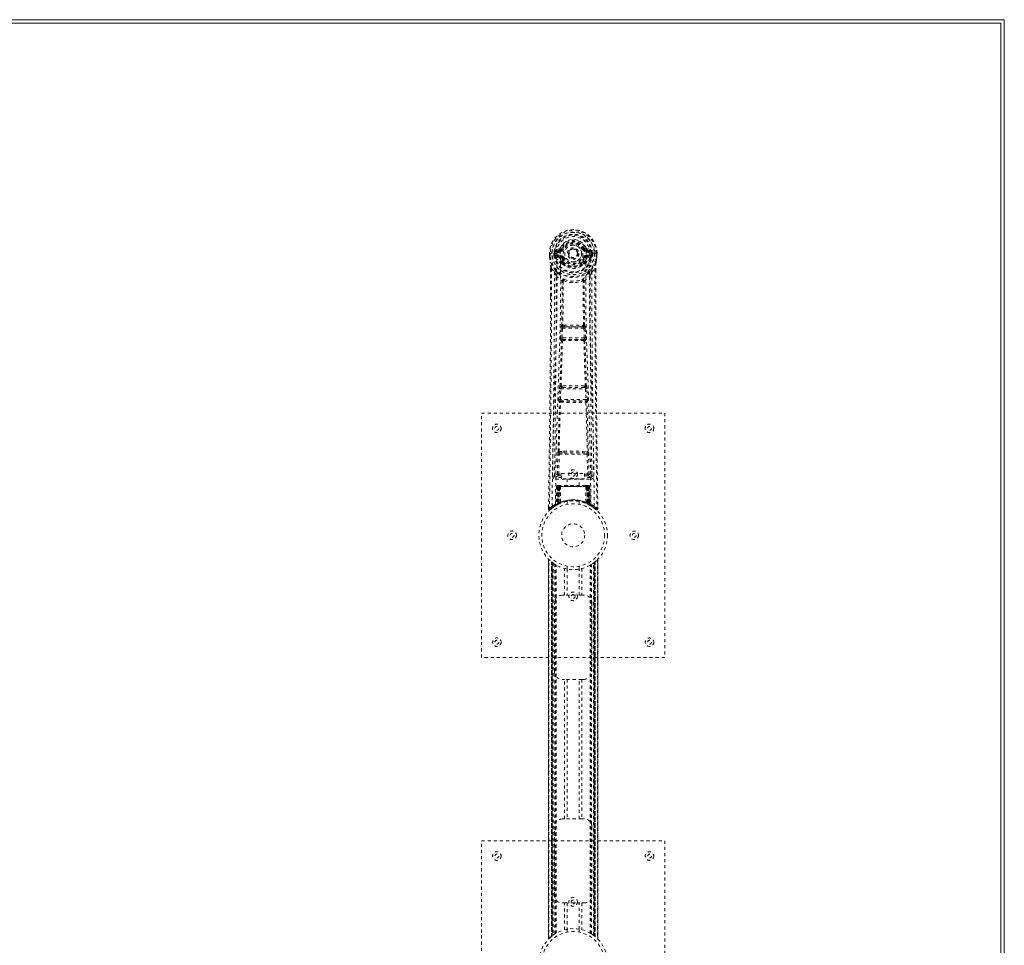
# Model space of a CAD drawing. Header units: inches. Extents: x 5 to 125, y 36 to 84.
# Tile 6 of 6: x 92 to 125, y 53 to 84. Entities that reach past the tile are written whole.
import ezdxf

# ---------------------------------------------------------------- set-up
doc = ezdxf.new("R2010")
doc.units = ezdxf.units.IN
doc.header["$MEASUREMENT"] = 0
doc.linetypes.add('SLD-Dashed', pattern=[0.075, 0.05, -0.025])
doc.linetypes.add('SLD-Solid', pattern=[0])

msp = doc.modelspace()

# ---------------------------------------------------------------- linework, layer by layer
at = {"color": 7, "linetype": 'SLD-Solid', "lineweight": 15}
for p, q in [((124.664, 83.695), (5.164, 83.695)), ((124.546, 83.577), (5.282, 83.577)), ((124.546, 83.577), (5.282, 83.577)), ((124.546, 36.063), (124.546, 83.577)), ((124.546, 36.063), (124.546, 83.577)), ((124.664, 35.945), (124.664, 83.695))]:
    msp.add_line(p, q, dxfattribs=at)
at = {"color": 7, "linetype": 'SLD-Dashed', "lineweight": 0}
for p, q in [((110.089, 76.195), (109.97, 76.171)), ((110, 76.135), (110.117, 76.155)), ((110, 76.135), (110, 76.105)), ((110.117, 76.135), (110, 76.135)), ((110.117, 76.105), (110, 76.105)), ((110.117, 76.155), (110.117, 76.135)), ((110.117, 76.105), (110.117, 76.135)), ((110.177, 76.199), (110.122, 76.222)), ((110.177, 76.199), (110.199, 76.19)), ((110.892, 76.19), (110.914, 76.199)), ((110.914, 76.199), (110.918, 76.191)), ((110.974, 76.155), (111.091, 76.135)), ((110.974, 76.155), (110.974, 76.135)), ((111.091, 76.135), (110.974, 76.135)), ((110.974, 76.105), (110.974, 76.135)), ((111.091, 76.105), (110.974, 76.105)), ((111.121, 76.171), (111.002, 76.195)), ((111.091, 76.105), (111.091, 76.135)), ((109.766, 76.054), (109.766, 75.937)), ((109.77, 76.054), (109.766, 76.054)), ((109.766, 75.937), (109.766, 75.933)), ((109.767, 76.054), (109.767, 75.937)), ((109.823, 76.053), (109.77, 76.054)), ((109.796, 76.051), (109.796, 75.937)), ((109.846, 76.053), (109.823, 76.053)), ((110.004, 76.053), (109.846, 76.053)), ((109.917, 75.98), (109.917, 76.051)), ((109.917, 75.98), (109.947, 75.981)), ((109.917, 75.98), (109.917, 75.98)), ((109.952, 76.051), (109.947, 76.051)), ((109.947, 76.051), (109.947, 75.981)), ((109.947, 75.981), (109.952, 75.962)), ((109.952, 75.972), (109.952, 76.051)), ((109.952, 75.962), (109.952, 75.972)), ((109.959, 75.936), (109.962, 75.931)), ((109.962, 75.931), (109.963, 75.93)), ((109.962, 75.931), (109.963, 75.931)), ((109.973, 75.92), (109.963, 75.931)), ((109.973, 75.92), (110.087, 75.899)), ((109.987, 75.983), (109.987, 75.953)), ((109.987, 75.983), (110.117, 75.983)), ((110.117, 75.928), (109.987, 75.953)), ((109.987, 75.953), (110.117, 75.953)), ((110.117, 75.983), (110.117, 75.953)), ((110.117, 75.928), (110.117, 75.953)), ((110.122, 76.088), (110.122, 76.091)), ((110.199, 75.898), (110.172, 75.887)), ((110.702, 76.044), (110.701, 76.028)), ((110.702, 76.052), (110.702, 76.044)), ((110.919, 75.887), (110.892, 75.898)), ((110.969, 76.091), (110.969, 76.088)), ((110.974, 75.983), (110.974, 75.953)), ((110.974, 75.983), (111.104, 75.983)), ((111.104, 75.953), (110.974, 75.928)), ((110.974, 75.928), (110.974, 75.953)), ((110.974, 75.953), (111.104, 75.953)), ((111.004, 75.899), (111.118, 75.92)), ((111.245, 76.053), (111.087, 76.053)), ((111.104, 75.953), (111.104, 75.983)), ((111.129, 75.931), (111.118, 75.92)), ((111.118, 75.92), (111.118, 75.92)), ((111.118, 75.92), (111.118, 75.92)), ((111.129, 75.931), (111.132, 75.936)), ((111.139, 76.051), (111.144, 76.051)), ((111.139, 75.972), (111.139, 76.051)), ((111.144, 75.981), (111.139, 75.962)), ((111.139, 75.962), (111.139, 75.972)), ((111.144, 75.981), (111.144, 76.051)), ((111.174, 76.051), (111.174, 75.98)), ((111.174, 76.051), (111.174, 76.051)), ((111.174, 75.98), (111.174, 75.98)), ((111.268, 76.053), (111.245, 76.053)), ((111.321, 76.054), (111.268, 76.053)), ((111.295, 75.937), (111.295, 76.051)), ((111.325, 76.054), (111.321, 76.054)), ((111.324, 75.937), (111.324, 76.054)), ((111.325, 76.054), (111.325, 75.937)), ((111.325, 75.933), (111.325, 75.937)), ((109.808, 75.553), (109.805, 74.628)), ((109.809, 74.628), (109.809, 75.552)), ((109.838, 75.551), (109.934, 75.436)), ((110.177, 75.738), (110.177, 75.756)), ((110.196, 75.692), (110.185, 75.709)), ((110.201, 75.762), (110.201, 75.743)), ((110.89, 75.743), (110.89, 75.762)), ((110.906, 75.709), (110.895, 75.692)), ((110.914, 75.738), (110.914, 75.756)), ((111.157, 75.436), (111.253, 75.551)), ((111.282, 75.499), (111.282, 75.552)), ((111.283, 75.553), (111.283, 75.499)), ((110.218, 75.133), (110.218, 75.133)), ((110.873, 75.133), (110.873, 75.133)), ((110.135, 73.28), (110.152, 73.597)), ((110.18, 73.278), (110.196, 73.595)), ((110.196, 73.595), (110.895, 73.595)), ((110.246, 73.694), (110.206, 73.693)), ((110.215, 73.64), (110.254, 73.64)), ((110.837, 73.64), (110.254, 73.64)), ((110.837, 73.64), (110.876, 73.64)), ((110.885, 73.693), (110.845, 73.694)), ((110.895, 73.595), (110.911, 73.278)), ((110.956, 73.28), (110.939, 73.597)), ((110.911, 73.278), (110.18, 73.278)), ((110.203, 73.228), (110.189, 73.233)), ((110.189, 73.233), (110.902, 73.233)), ((110.902, 73.233), (110.888, 73.228)), ((110.159, 73.186), (110.144, 73.19)), ((110.932, 73.186), (110.947, 73.19)), ((110.08, 71.262), (110.097, 71.615)), ((110.125, 71.26), (110.142, 71.613)), ((110.142, 71.613), (110.949, 71.613)), ((110.18, 71.709), (110.147, 71.709)), ((110.189, 71.658), (110.157, 71.657)), ((110.902, 71.658), (110.189, 71.658)), ((110.902, 71.658), (110.934, 71.657)), ((110.944, 71.709), (110.911, 71.709)), ((110.949, 71.613), (110.966, 71.26)), ((111.011, 71.262), (110.994, 71.615)), ((110.966, 71.26), (110.125, 71.26)), ((110.087, 71.172), (110.095, 71.169)), ((110.139, 71.212), (110.131, 71.215)), ((110.131, 71.215), (110.96, 71.215)), ((110.96, 71.215), (110.952, 71.212)), ((110.996, 71.169), (111.004, 71.172)), ((107.546, 70.82), (113.546, 70.82)), ((107.546, 62.82), (107.546, 70.82)), ((113.546, 70.82), (113.546, 62.82)), ((110.027, 68.817), (110.042, 69.479)), ((110.072, 68.816), (110.087, 69.477)), ((110.084, 69.563), (110.241, 69.569)), ((110.087, 69.477), (111.004, 69.477)), ((110.095, 69.518), (110.248, 69.521)), ((110.248, 69.521), (110.843, 69.521)), ((110.843, 69.521), (110.996, 69.518)), ((110.85, 69.569), (111.007, 69.563)), ((111.004, 69.477), (111.02, 68.816)), ((111.064, 68.817), (111.049, 69.479)), ((109.937, 69.05), (109.933, 68.763)), ((111.158, 68.763), (111.154, 69.05)), ((109.933, 68.76), (109.934, 68.752)), ((109.978, 68.714), (109.978, 68.654)), ((110.166, 68.714), (109.978, 68.714)), ((110.072, 68.771), (110.072, 68.816)), ((110.072, 68.816), (110.166, 68.816)), ((110.072, 68.771), (110.166, 68.771)), ((110.166, 68.847), (110.916, 68.847)), ((110.166, 68.667), (110.166, 68.847)), ((110.916, 68.847), (110.916, 68.667)), ((110.916, 68.816), (111.02, 68.816)), ((110.916, 68.771), (111.02, 68.771)), ((111.113, 68.714), (110.916, 68.714)), ((111.02, 68.771), (111.02, 68.816)), ((111.113, 68.654), (111.113, 68.714)), ((111.157, 68.752), (111.158, 68.76)), ((109.978, 68.654), (111.113, 68.654)), ((110, 68.416), (109.979, 67.811)), ((110.013, 68.416), (109.992, 67.819)), ((110.013, 68.416), (110, 68.416)), ((110.034, 68.42), (110.011, 67.826)), ((110.031, 68.416), (110.011, 67.829)), ((110.098, 68.416), (110.031, 68.416)), ((110.039, 68.416), (110.038, 67.859)), ((110.046, 68.445), (110.039, 68.445)), ((110.046, 68.416), (110.039, 68.416)), ((110.053, 68.445), (110.043, 68.445)), ((110.046, 68.416), (111.045, 68.416)), ((110.046, 67.863), (110.046, 68.416)), ((110.052, 67.866), (110.052, 68.416)), ((110.052, 68.416), (110.059, 68.416)), ((110.059, 68.445), (110.053, 68.445)), ((110.059, 68.416), (110.059, 67.869)), ((111.032, 68.416), (110.059, 68.416)), ((110.115, 68.445), (110.061, 68.445)), ((110.071, 68.416), (110.07, 67.874)), ((110.077, 68.445), (110.071, 68.445)), ((110.077, 68.416), (110.071, 68.416)), ((110.077, 68.445), (110.115, 68.445)), ((110.077, 68.416), (111.014, 68.416)), ((110.077, 67.877), (110.077, 68.416)), ((110.079, 67.865), (110.098, 68.416)), ((110.099, 68.416), (110.08, 67.865)), ((110.098, 68.416), (110.099, 68.416)), ((110.13, 68.416), (110.099, 68.416)), ((110.13, 68.416), (110.125, 67.894)), ((110.137, 68.445), (110.129, 68.445)), ((110.961, 68.416), (110.13, 68.416)), ((110.954, 68.445), (110.137, 68.445)), ((110.916, 68.667), (110.166, 68.667)), ((110.351, 68.667), (110.351, 68.445)), ((110.741, 68.445), (110.741, 68.667)), ((110.962, 68.445), (110.954, 68.445)), ((110.961, 68.416), (110.966, 67.894)), ((110.992, 68.416), (110.961, 68.416)), ((111.03, 68.445), (110.976, 68.445)), ((110.976, 68.445), (111.014, 68.445)), ((111.011, 67.865), (110.992, 68.416)), ((110.992, 68.416), (110.993, 68.416)), ((110.993, 68.416), (111.012, 67.865)), ((111.06, 68.416), (110.993, 68.416)), ((111.02, 68.445), (111.014, 68.445)), ((111.02, 68.416), (111.014, 68.416)), ((111.014, 68.416), (111.014, 67.877)), ((111.021, 67.874), (111.02, 68.416)), ((111.038, 68.445), (111.032, 68.445)), ((111.032, 67.869), (111.032, 68.416)), ((111.032, 68.416), (111.039, 68.416)), ((111.048, 68.445), (111.038, 68.445)), ((111.039, 68.416), (111.039, 67.866)), ((111.052, 68.445), (111.045, 68.445)), ((111.052, 68.416), (111.045, 68.416)), ((111.045, 68.416), (111.045, 67.863)), ((111.053, 67.859), (111.052, 68.416)), ((111.08, 67.826), (111.057, 68.42)), ((111.06, 68.416), (111.08, 67.829)), ((111.078, 68.416), (111.099, 67.819)), ((111.091, 68.416), (111.078, 68.416)), ((111.091, 68.416), (111.112, 67.811)), ((109.74, 67.746), (109.739, 67.679)), ((109.74, 67.746), (109.739, 67.679)), ((109.741, 67.742), (109.74, 67.679)), ((109.964, 67.786), (109.977, 67.794)), ((109.979, 67.811), (109.992, 67.819)), ((109.996, 67.804), (110.062, 67.839)), ((110.011, 67.829), (110.079, 67.865)), ((110.038, 67.859), (110.046, 67.863)), ((110.051, 67.833), (110.038, 67.859)), ((110.051, 67.833), (110.042, 67.829)), ((110.046, 67.863), (110.058, 67.837)), ((110.058, 67.837), (110.051, 67.833)), ((110.059, 67.869), (110.052, 67.866)), ((110.064, 67.84), (110.052, 67.866)), ((110.056, 67.836), (110.064, 67.84)), ((110.062, 67.839), (110.063, 67.839)), ((110.063, 67.839), (110.07, 67.843)), ((110.07, 67.874), (110.077, 67.877)), ((110.082, 67.848), (110.07, 67.874)), ((110.08, 67.865), (110.079, 67.865)), ((110.088, 67.851), (110.082, 67.848)), ((110.346, 67.928), (110.346, 67.831)), ((110.746, 67.831), (110.746, 67.928)), ((111.014, 67.877), (111.003, 67.851)), ((111.009, 67.848), (111.003, 67.851)), ((111.021, 67.874), (111.009, 67.848)), ((111.012, 67.865), (111.011, 67.865)), ((111.012, 67.865), (111.08, 67.829)), ((111.014, 67.877), (111.021, 67.874)), ((111.032, 67.869), (111.02, 67.843)), ((111.039, 67.866), (111.027, 67.84)), ((111.028, 67.839), (111.029, 67.839)), ((111.029, 67.839), (111.043, 67.831)), ((111.039, 67.866), (111.032, 67.869)), ((111.045, 67.863), (111.033, 67.837)), ((111.04, 67.833), (111.033, 67.837)), ((111.053, 67.859), (111.04, 67.833)), ((111.067, 67.82), (111.04, 67.833)), ((111.045, 67.863), (111.053, 67.859)), ((111.06, 67.822), (111.096, 67.804)), ((111.099, 67.819), (111.112, 67.811)), ((111.108, 67.798), (111.121, 67.791)), ((111.114, 67.794), (111.127, 67.786)), ((111.352, 67.679), (111.351, 67.746)), ((109.739, 67.679), (109.769, 67.678)), ((109.788, 67.657), (109.83, 67.691)), ((111.261, 67.691), (111.303, 67.657)), ((111.322, 67.678), (111.302, 67.656)), ((109.74, 66.036), (109.74, 53.605)), ((109.74, 53.606), (109.74, 66.034)), ((109.74, 66.034), (109.741, 66.033)), ((109.74, 66.033), (109.74, 53.607)), ((109.753, 53.618), (109.753, 66.022)), ((109.83, 53.689), (109.83, 65.951)), ((109.831, 65.951), (109.831, 53.689)), ((109.835, 65.948), (109.835, 53.692)), ((109.875, 65.916), (109.839, 65.944)), ((109.839, 53.696), (109.839, 65.944)), ((109.839, 65.944), (109.839, 53.696)), ((109.845, 65.94), (109.845, 53.7)), ((109.854, 53.707), (109.854, 65.933)), ((109.855, 53.708), (109.855, 65.932)), ((109.857, 65.93), (109.857, 53.71)), ((109.859, 65.929), (109.859, 53.711)), ((109.89, 65.906), (109.89, 53.734)), ((109.947, 65.867), (109.943, 65.87)), ((109.947, 53.773), (109.947, 65.867)), ((109.973, 53.788), (109.973, 65.852)), ((109.99, 53.798), (109.99, 65.842)), ((110.346, 65.809), (110.346, 65.712)), ((110.746, 65.712), (110.746, 65.809)), ((111.101, 53.798), (111.101, 65.842)), ((111.118, 53.788), (111.118, 65.852)), ((111.144, 53.773), (111.144, 65.867)), ((111.21, 53.728), (111.21, 65.912)), ((111.232, 53.711), (111.232, 65.929)), ((111.234, 53.71), (111.234, 65.93)), ((111.236, 65.932), (111.236, 53.708)), ((111.24, 65.935), (111.24, 53.705)), ((111.252, 65.944), (111.252, 53.696)), ((111.252, 53.696), (111.252, 65.944)), ((111.255, 53.693), (111.255, 65.947)), ((111.261, 65.951), (111.256, 65.948)), ((111.256, 53.692), (111.256, 65.948)), ((111.261, 65.951), (111.261, 53.689)), ((111.261, 53.689), (111.261, 65.951)), ((111.339, 66.022), (111.339, 53.618)), ((111.351, 53.604), (111.351, 66.035)), ((111.351, 66.034), (111.351, 53.606)), ((111.351, 53.607), (111.351, 66.033)), ((110.264, 64.855), (110.264, 65.731)), ((110.348, 65.712), (110.348, 64.855)), ((110.743, 64.855), (110.743, 65.712)), ((110.827, 65.731), (110.827, 64.855)), ((110.181, 64.855), (110.264, 64.855)), ((110.827, 64.855), (110.264, 64.855)), ((110.827, 64.855), (110.911, 64.855)), ((109.931, 62.355), (109.931, 64.605)), ((111.161, 64.605), (111.161, 62.355)), ((113.546, 62.82), (107.546, 62.82)), ((110.264, 62.105), (110.181, 62.105)), ((110.264, 57.535), (110.264, 62.105)), ((110.827, 62.105), (110.264, 62.105)), ((110.348, 62.105), (110.348, 57.535)), ((110.743, 57.535), (110.743, 62.105)), ((110.827, 62.105), (110.827, 57.535)), ((110.911, 62.105), (110.827, 62.105)), ((110.181, 57.535), (110.264, 57.535)), ((110.827, 57.535), (110.264, 57.535)), ((110.827, 57.535), (110.911, 57.535)), ((109.931, 55.035), (109.931, 57.285)), ((111.161, 57.285), (111.161, 55.035)), ((107.546, 48.82), (107.546, 56.82)), ((107.546, 56.82), (113.546, 56.82)), ((113.546, 56.82), (113.546, 48.82)), ((110.264, 54.785), (110.181, 54.785)), ((110.264, 53.909), (110.264, 54.785)), ((110.264, 54.785), (110.827, 54.785)), ((110.348, 54.785), (110.348, 53.928)), ((110.743, 53.928), (110.743, 54.785)), ((110.827, 54.785), (110.827, 53.909)), ((110.911, 54.785), (110.827, 54.785)), ((110.346, 53.928), (110.346, 53.831)), ((110.746, 53.831), (110.746, 53.928)), ((109.83, 53.689), (109.835, 53.692)), ((111.144, 53.773), (111.148, 53.77)), ((111.216, 53.723), (111.252, 53.696)), ((111.256, 53.692), (111.261, 53.689)), ((111.351, 53.606), (111.35, 53.607))]:
    msp.add_line(p, q, dxfattribs=at)
at = {"color": 7, "linetype": 'SLD-Dashed', "lineweight": 0, "flags": 128}
for points in [[(110.122, 76.091), (110.128, 76.167), (110.151, 76.242), (110.19, 76.31), (110.244, 76.37), (110.309, 76.419), (110.383, 76.455), (110.463, 76.477), (110.546, 76.484), (110.628, 76.477), (110.708, 76.455), (110.782, 76.419), (110.847, 76.37), (110.901, 76.31), (110.94, 76.242), (110.963, 76.167), (110.969, 76.091)], [(110, 76.105), (109.977, 76.11), (109.957, 76.123)], [(110.117, 76.155), (110.154, 76.17), (110.167, 76.183)], [(110.167, 76.183), (110.173, 76.191), (110.177, 76.199)], [(110.226, 76.178), (110.221, 76.18), (110.216, 76.182), (110.211, 76.184), (110.207, 76.186), (110.204, 76.187), (110.201, 76.189), (110.2, 76.189), (110.199, 76.19)], [(110.865, 76.178), (110.87, 76.18), (110.875, 76.182), (110.88, 76.184), (110.884, 76.186), (110.887, 76.187), (110.89, 76.189), (110.892, 76.189), (110.892, 76.19)], [(111.134, 76.123), (111.114, 76.11), (111.091, 76.105)], [(109.766, 76.054), (109.766, 76.053), (109.767, 76.053), (109.769, 76.053), (109.773, 76.053), (109.777, 76.052), (109.783, 76.052), (109.789, 76.052), (109.796, 76.051)], [(109.766, 75.937), (109.779, 75.84), (109.795, 75.764)], [(109.766, 75.933), (109.767, 75.933), (109.769, 75.934), (109.772, 75.934), (109.775, 75.934), (109.78, 75.935), (109.785, 75.936), (109.79, 75.937), (109.796, 75.937)], [(109.796, 75.937), (109.789, 75.937), (109.783, 75.937), (109.777, 75.937), (109.773, 75.937), (109.769, 75.937), (109.767, 75.937), (109.766, 75.937), (109.766, 75.937)], [(109.766, 75.933), (109.778, 75.843), (109.796, 75.753)], [(109.858, 67.772), (109.865, 68.819), (109.885, 69.864), (109.914, 70.906), (109.949, 71.944), (109.983, 72.978), (110.009, 74.008), (110.017, 75.033), (110.005, 76.053)], [(109.947, 75.981), (109.947, 75.981), (109.947, 75.981)], [(109.952, 75.972), (109.969, 75.98), (109.987, 75.983)], [(109.967, 67.828), (109.976, 68.873), (109.997, 69.915), (110.029, 70.955), (110.066, 71.991), (110.102, 73.022), (110.128, 74.048), (110.137, 75.071), (110.122, 76.088)], [(110.115, 75.876), (110.101, 75.893), (110.087, 75.899)], [(110.177, 75.756), (110.145, 75.809), (110.115, 75.876)], [(110.172, 75.887), (110.199, 75.824), (110.229, 75.774)], [(110.226, 75.91), (110.221, 75.908), (110.216, 75.906), (110.211, 75.904), (110.207, 75.902), (110.204, 75.901), (110.201, 75.899), (110.2, 75.899), (110.199, 75.898)], [(110.862, 75.774), (110.892, 75.824), (110.919, 75.887)], [(110.865, 75.91), (110.87, 75.908), (110.875, 75.906), (110.88, 75.904), (110.884, 75.902), (110.887, 75.901), (110.89, 75.899), (110.892, 75.899), (110.892, 75.898)], [(110.914, 75.756), (110.946, 75.809), (110.976, 75.876)], [(111.124, 67.828), (111.115, 68.873), (111.094, 69.916), (111.062, 70.955), (111.025, 71.991), (110.989, 73.022), (110.963, 74.049), (110.955, 75.071), (110.969, 76.088)], [(110.976, 75.876), (110.99, 75.893), (111.004, 75.899)], [(111.233, 67.772), (111.226, 68.819), (111.206, 69.864), (111.177, 70.906), (111.142, 71.944), (111.108, 72.978), (111.083, 74.008), (111.074, 75.033), (111.087, 76.053)], [(111.104, 75.983), (111.122, 75.98), (111.139, 75.972)], [(111.144, 76.051), (111.148, 76.051), (111.155, 76.051), (111.164, 76.051), (111.174, 76.051)], [(111.174, 75.98), (111.164, 75.98), (111.155, 75.981), (111.148, 75.981), (111.144, 75.981)], [(111.144, 75.981), (111.144, 75.981), (111.144, 75.981)], [(111.295, 76.051), (111.302, 76.052), (111.308, 76.052), (111.314, 76.052), (111.318, 76.053), (111.322, 76.053), (111.324, 76.053), (111.325, 76.053), (111.325, 76.054)], [(111.325, 75.937), (111.325, 75.937), (111.324, 75.937), (111.322, 75.937), (111.318, 75.937), (111.314, 75.937), (111.308, 75.937), (111.302, 75.937), (111.295, 75.937)], [(111.325, 75.933), (111.324, 75.933), (111.322, 75.934), (111.319, 75.934), (111.316, 75.934), (111.311, 75.935), (111.306, 75.936), (111.301, 75.937), (111.295, 75.937)], [(111.295, 75.753), (111.312, 75.833), (111.325, 75.933)], [(111.325, 75.937), (111.312, 75.84), (111.296, 75.764)], [(109.838, 75.551), (109.836, 74.085), (109.827, 72.613), (109.813, 71.166), (109.81, 70.945), (109.808, 70.715), (109.805, 70.512), (109.803, 70.313), (109.8, 70.098), (109.798, 69.948), (109.796, 69.791), (109.794, 69.635), (109.793, 69.517), (109.791, 69.377), (109.789, 69.215), (109.784, 68.883), (109.782, 68.678), (109.778, 68.424), (109.775, 68.162), (109.772, 67.914), (109.769, 67.678)], [(109.795, 75.764), (109.795, 75.758), (109.796, 75.753)], [(109.976, 75.475), (109.876, 75.599), (109.796, 75.753)], [(109.808, 75.553), (109.808, 75.552), (109.809, 75.552), (109.811, 75.552), (109.815, 75.551), (109.82, 75.551), (109.826, 75.551), (109.832, 75.551), (109.838, 75.551)], [(110.196, 75.692), (110.271, 75.634), (110.328, 75.604)], [(110.763, 75.604), (110.82, 75.634), (110.895, 75.692)], [(111.115, 75.475), (111.216, 75.599), (111.295, 75.753)], [(111.253, 75.551), (111.259, 75.551), (111.265, 75.551), (111.271, 75.551), (111.276, 75.551), (111.28, 75.552), (111.282, 75.552), (111.283, 75.552), (111.283, 75.553)], [(111.253, 75.551), (111.255, 74.087), (111.264, 72.614), (111.278, 71.166), (111.281, 70.919), (111.284, 70.661), (111.287, 70.446), (111.29, 70.216), (111.293, 69.966), (111.296, 69.695), (111.299, 69.477), (111.302, 69.215), (111.307, 68.891), (111.309, 68.68), (111.313, 68.422), (111.316, 68.16), (111.319, 67.912), (111.322, 67.678)], [(111.283, 75.499), (111.291, 72.929), (111.318, 70.304), (111.352, 67.679)], [(111.295, 75.753), (111.296, 75.758), (111.296, 75.764)], [(109.934, 75.436), (109.934, 74.915), (109.932, 74.382), (109.929, 73.837), (109.926, 73.322), (109.922, 72.792), (109.916, 72.24), (109.911, 71.751), (109.908, 71.494), (109.905, 71.221), (109.901, 70.933), (109.897, 70.628), (109.894, 70.353), (109.891, 70.112), (109.888, 69.921), (109.885, 69.706), (109.882, 69.465), (109.879, 69.24), (109.877, 69.047), (109.874, 68.888), (109.873, 68.76)], [(109.993, 75.323), (110.08, 75.222), (110.18, 75.134)], [(110.071, 75.387), (110.081, 75.378), (110.086, 75.371)], [(110.228, 75.144), (110.223, 75.153), (110.216, 75.159), (110.208, 75.163), (110.2, 75.163), (110.193, 75.159), (110.186, 75.153), (110.182, 75.144), (110.18, 75.134)], [(110.218, 75.133), (110.217, 74.414), (110.206, 73.693)], [(110.911, 75.134), (110.909, 75.144), (110.905, 75.153), (110.898, 75.159), (110.891, 75.163), (110.883, 75.163), (110.875, 75.159), (110.868, 75.153), (110.863, 75.144)], [(110.873, 75.133), (110.873, 75.135), (110.872, 75.137), (110.87, 75.14), (110.863, 75.144)], [(110.885, 73.693), (110.874, 74.414), (110.873, 75.133)], [(110.911, 75.134), (111.011, 75.222), (111.098, 75.323)], [(111.005, 75.371), (111.01, 75.378), (111.02, 75.387)], [(111.218, 68.76), (111.216, 68.896), (111.214, 69.068), (111.211, 69.277), (111.208, 69.522), (111.205, 69.771), (111.202, 69.991), (111.2, 70.144), (111.198, 70.282), (111.197, 70.404), (111.195, 70.559), (111.192, 70.722), (111.191, 70.878), (111.181, 71.692), (111.172, 72.51), (111.164, 73.483), (111.159, 74.472), (111.157, 75.436)], [(110.17, 73.687), (110.181, 74.407), (110.182, 75.126)], [(110.921, 73.687), (110.91, 74.407), (110.909, 75.126)], [(109.805, 74.628), (109.8, 72.929), (109.773, 70.304), (109.74, 67.746)], [(110.152, 73.597), (110.157, 73.597), (110.167, 73.597), (110.181, 73.596), (110.196, 73.595)], [(110.215, 73.64), (110.214, 73.639), (110.212, 73.638), (110.209, 73.635), (110.203, 73.625), (110.199, 73.611), (110.196, 73.595)], [(110.246, 73.694), (110.546, 73.695), (110.845, 73.694)], [(110.254, 73.64), (110.546, 73.641), (110.837, 73.64)], [(110.895, 73.595), (110.91, 73.596), (110.924, 73.597), (110.934, 73.597), (110.939, 73.597)], [(110.135, 73.28), (110.14, 73.28), (110.151, 73.279), (110.165, 73.279), (110.18, 73.278)], [(110.189, 73.233), (110.184, 73.237), (110.181, 73.246), (110.179, 73.253), (110.179, 73.261), (110.179, 73.269), (110.18, 73.278)], [(110.911, 73.278), (110.912, 73.269), (110.912, 73.261), (110.912, 73.253), (110.911, 73.246), (110.907, 73.237), (110.902, 73.233)], [(110.911, 73.278), (110.926, 73.279), (110.94, 73.279), (110.951, 73.28), (110.956, 73.28)], [(110.113, 71.704), (110.137, 72.446), (110.159, 73.186)], [(110.147, 71.709), (110.172, 72.451), (110.194, 73.191)], [(110.897, 73.191), (110.919, 72.451), (110.944, 71.709)], [(110.979, 71.704), (110.954, 72.446), (110.932, 73.186)], [(110.097, 71.615), (110.1, 71.647), (110.1, 71.649)], [(110.097, 71.615), (110.102, 71.615), (110.112, 71.614), (110.127, 71.614), (110.142, 71.613)], [(110.949, 71.613), (110.964, 71.614), (110.979, 71.614), (110.989, 71.615), (110.994, 71.615)], [(110.994, 71.615), (110.991, 71.647), (110.991, 71.649)], [(110.08, 71.262), (110.085, 71.262), (110.095, 71.262), (110.11, 71.261), (110.125, 71.26)], [(110.966, 71.26), (110.981, 71.261), (110.996, 71.262), (111.006, 71.262), (111.011, 71.262)], [(110.051, 69.561), (110.071, 70.366), (110.095, 71.169)], [(110.084, 69.563), (110.104, 70.369), (110.129, 71.173)], [(110.962, 71.173), (110.987, 70.369), (111.007, 69.563)], [(111.04, 69.561), (111.021, 70.366), (110.996, 71.169)], [(110.042, 69.479), (110.047, 69.479), (110.057, 69.478), (110.072, 69.478), (110.087, 69.477)], [(110.241, 69.569), (110.546, 69.569), (110.85, 69.569)], [(110.248, 69.521), (110.546, 69.521), (110.843, 69.521)], [(111.004, 69.477), (111.019, 69.478), (111.034, 69.478), (111.044, 69.479), (111.049, 69.479)], [(110.027, 68.817), (109.957, 68.789), (109.933, 68.76)], [(109.978, 68.714), (110.002, 68.743), (110.072, 68.771)], [(110.027, 68.817), (110.032, 68.817), (110.042, 68.817), (110.055, 68.817), (110.072, 68.816)], [(111.02, 68.816), (111.036, 68.817), (111.05, 68.817), (111.06, 68.817), (111.064, 68.817)], [(111.02, 68.771), (111.089, 68.743), (111.113, 68.714)], [(111.158, 68.76), (111.134, 68.789), (111.064, 68.817)], [(110, 68.416), (110.002, 68.416), (110.011, 68.416), (110.024, 68.416), (110.039, 68.416)], [(110.052, 68.416), (110.038, 68.416), (110.025, 68.416), (110.016, 68.416), (110.013, 68.416)], [(110.031, 68.416), (110.032, 68.416), (110.033, 68.416), (110.037, 68.416), (110.042, 68.416), (110.048, 68.416), (110.055, 68.416), (110.063, 68.416), (110.071, 68.416)], [(111.02, 68.416), (111.028, 68.416), (111.036, 68.416), (111.043, 68.416), (111.049, 68.416), (111.054, 68.416), (111.058, 68.416), (111.06, 68.416), (111.06, 68.416)], [(111.03, 68.445), (111.03, 68.445), (111.028, 68.445)], [(111.078, 68.416), (111.075, 68.416), (111.066, 68.416), (111.053, 68.416), (111.039, 68.416)], [(111.052, 68.416), (111.067, 68.416), (111.08, 68.416), (111.089, 68.416), (111.091, 68.416)], [(111.06, 68.416), (111.059, 68.423), (111.058, 68.425)], [(109.906, 67.748), (109.955, 67.78), (110, 67.806)], [(110.077, 67.877), (110.081, 67.867), (110.085, 67.858), (110.088, 67.853), (110.088, 67.851)], [(111.082, 67.822), (111.08, 67.828), (111.08, 67.83)], [(111.097, 67.803), (111.136, 67.78), (111.185, 67.748)], [(111.119, 67.793), (111.112, 67.804), (111.108, 67.818)], [(109.742, 67.679), (109.744, 67.671), (109.747, 67.664), (109.752, 67.657), (109.759, 67.652), (109.766, 67.649), (109.773, 67.649), (109.78, 67.651), (109.787, 67.655)], [(109.789, 67.656), (109.822, 67.684), (109.83, 67.691)], [(111.304, 67.659), (111.311, 67.655), (111.319, 67.652), (111.327, 67.652), (111.335, 67.653), (111.342, 67.657), (111.347, 67.662), (111.35, 67.669), (111.352, 67.676)], [(111.352, 67.679), (111.352, 67.679), (111.35, 67.679), (111.343, 67.678), (111.334, 67.678), (111.328, 67.679), (111.322, 67.678)], [(111.256, 65.948), (111.25, 65.943), (111.24, 65.935)], [(110.352, 65.712), (110.349, 65.712), (110.348, 65.712)], [(110.743, 65.712), (110.744, 65.713), (110.726, 65.71), (110.689, 65.704), (110.634, 65.698), (110.57, 65.695), (110.546, 65.695)], [(110.743, 65.712), (110.732, 65.711), (110.707, 65.707)], [(110.348, 53.928), (110.359, 53.929), (110.367, 53.931)], [(110.739, 53.928), (110.742, 53.928), (110.743, 53.928)], [(111.24, 53.705), (111.251, 53.696), (111.256, 53.692)]]:
    msp.add_lwpolyline(points, dxfattribs=at)
at = {"color": 7, "linetype": 'SLD-Dashed', "lineweight": 0}
for centre, radius in [((110.546, 76.044), 0.7), ((110.546, 76.044), 0.69), ((110.546, 76.044), 0.623), ((110.546, 76.044), 0.32), ((110.546, 76.044), 0.275), ((110.546, 76.044), 0.188), ((110.546, 76.044), 0.157), ((110.546, 76.044), 0.142), ((110.546, 76.044), 0.139), ((110.546, 76.044), 0.138), ((108.046, 70.32), 0.141), ((108.046, 70.32), 0.0625), ((113.046, 70.32), 0.141), ((113.046, 70.32), 0.0625), ((110.546, 68.82), 0.141), ((110.546, 68.82), 0.0625), ((110.546, 66.82), 1.125), ((110.546, 66.82), 1.03), ((110.546, 66.82), 0.376), ((108.546, 66.82), 0.141), ((108.546, 66.82), 0.0625), ((112.546, 66.82), 0.14), ((112.546, 66.82), 0.0625), ((110.546, 64.82), 0.141), ((110.546, 64.82), 0.0625), ((108.046, 63.32), 0.14), ((108.046, 63.32), 0.0625), ((113.046, 63.32), 0.14), ((113.046, 63.32), 0.0625), ((108.046, 56.32), 0.14), ((113.046, 56.32), 0.14), ((108.046, 56.32), 0.0625), ((113.046, 56.32), 0.0625), ((110.546, 54.82), 0.141), ((110.546, 54.82), 0.0625), ((110.546, 52.82), 1.125), ((110.546, 52.82), 1.03)]:
    msp.add_circle(centre, radius, dxfattribs=at)
for centre, radius, start, end in [((110.546, 76.044), 0.78, 0.7166, 179.2834), ((110.546, 76.044), 0.78, 0, 179.3038), ((110.546, 76.044), 0.75, 0.5684, 179.4316), ((110.546, 76.044), 0.629, 0.6526, 179.3474), ((110.546, 76.044), 0.599, 0.6527, 179.3473), ((110.546, 76.059), 0.541, 359.3501, 180.6499), ((110.546, 76.044), 0.459, 22.774, 157.226), ((110.546, 76.044), 0.4, 22.774, 157.226), ((110.546, 76.044), 0.376, 22.774, 157.226), ((110.546, 76.044), 0.593, 172.3909, 179.3289), ((110.161, 76.095), 0.206, 158.3454, 172.3434), ((109.999, 76.165), 0.0299, 167.8997, 271.9462), ((110.118, 76.186), 0.0301, 162.353, 268.571), ((110.08, 76.239), 0.0453, 281.2471, 337.5823), ((110.117, 76.224), 0.089, 270, 337.226), ((110.117, 76.224), 0.119, 269.9976, 337.228), ((110.546, 76.044), 0.346, 22.7742, 157.2258), ((110.546, 76.044), 0.275, 89.9994, 270.0006), ((110.546, 76.044), 0.275, 270.0003, 89.9997), ((110.974, 76.224), 0.119, 202.772, 270.0024), ((110.974, 76.224), 0.089, 202.774, 270), ((111.517, 74.84), 1.486, 111.6304, 113.9182), ((110.98, 76.227), 0.0715, 209.6284, 265.211), ((111.011, 76.239), 0.0455, 202.4995, 258.679), ((110.974, 76.186), 0.0301, 271.4321, 17.6439), ((111.092, 76.165), 0.0299, 268.0376, 12.1165), ((110.93, 76.095), 0.206, 7.663, 21.6586), ((110.546, 76.044), 0.593, 0.6711, 7.6091), ((109.796, 75.937), 0.03, 180.0028, 185.051), ((110.546, 76.044), 0.787, 188.0937, 351.9063), ((110.546, 76.044), 0.758, 188.0936, 351.9064), ((109.944, 77.099), 1.048, 268.5368, 270.1566), ((110.546, 76.044), 0.632, 185.8274, 354.1726), ((110.546, 76.044), 0.602, 186.0327, 353.9673), ((110.039, 75.969), 0.0867, 184.6005, 202.6448), ((109.986, 75.922), 0.0306, 89.0802, 154.5619), ((110.415, 76.14), 0.499, 204.8906, 243.9925), ((110.354, 76.142), 0.441, 210.2271, 246.4266), ((110.124, 75.866), 0.221, 90.3093, 122.5185), ((110.117, 75.898), 0.0299, 91.0955, 178.7876), ((110.145, 75.871), 0.031, 31.5667, 169.9068), ((110.117, 75.864), 0.119, 22.772, 90.0024), ((110.117, 75.864), 0.089, 22.774, 90), ((110.111, 75.863), 0.0649, 21.3188, 85.0794), ((110.207, 75.753), 0.0305, 44.5499, 174.2819), ((110.546, 76.044), 0.376, 202.774, 337.226), ((110.227, 75.74), 0.0348, 87.2711, 140.5948), ((110.546, 76.044), 0.346, 202.7742, 337.2258), ((110.546, 76.037), 0.411, 219.7062, 320.2938), ((110.546, 76.044), 0.157, 245.2931, 290.0155), ((110.884, 75.753), 0.0305, 5.7127, 135.4522), ((110.864, 75.74), 0.0347, 39.3919, 92.7352), ((110.974, 75.864), 0.119, 89.9976, 157.228), ((110.974, 75.864), 0.089, 90, 157.226), ((110.681, 76.135), 0.492, 295.7077, 335.4797), ((110.737, 76.142), 0.441, 293.5945, 329.7427), ((110.98, 75.863), 0.0649, 94.9206, 158.6812), ((110.946, 75.871), 0.031, 10.1767, 148.3497), ((110.963, 75.856), 0.233, 58.0383, 88.5926), ((110.974, 75.898), 0.0299, 1.1744, 88.9425), ((111.105, 75.922), 0.0306, 25.4192, 90.93), ((111.024, 75.976), 0.116, 339.6233, 353.1122), ((108.621, 75.582), 1.188, 358.575, 8.7869), ((106.327, 74.935), 3.565, 9.9414, 13.2536), ((110.267, 75.118), 0.461, 129.1711, 136.3353), ((111.53, 77.057), 2.217, 225.5109, 228.863), ((110.199, 75.716), 0.0459, 88.3056, 118.8662), ((110.2, 75.697), 0.046, 88.2965, 118.8), ((110.222, 75.734), 0.0449, 175.0944, 213.9289), ((110.236, 75.688), 0.0396, 127.1177, 174.8359), ((110.546, 76.056), 0.453, 220.4514, 319.5486), ((110.234, 75.744), 0.033, 181.8767, 228.3828), ((110.546, 76.084), 0.494, 227.4886, 312.5114), ((110.546, 76.024), 0.473, 242.615, 297.385), ((110.857, 75.744), 0.033, 311.6355, 358.105), ((110.855, 75.688), 0.0396, 5.176, 52.8724), ((110.892, 75.716), 0.0459, 61.1247, 91.7035), ((110.892, 75.697), 0.046, 61.1899, 91.7136), ((110.869, 75.734), 0.0448, 326.2273, 4.9164), ((109.565, 77.053), 2.212, 311.1314, 314.4919), ((110.824, 75.117), 0.461, 43.6613, 50.8225), ((114.769, 74.934), 3.57, 166.7473, 170.0551), ((112.47, 75.582), 1.187, 171.2122, 181.4285), ((-389.508, 76.641), 499.503, 359.09601, 359.8488), ((105.198, 72.882), 5.38, 26.9726, 28.3318), ((110.054, 75.32), 0.0608, 58.0037, 177.426), ((110.818, 75.883), 0.893, 214.9881, 231.1475), ((110.241, 75.13), 0.0608, 73.7738, 175.9571), ((110.169, 75.127), 0.0133, 356.8109, 33.9217), ((110.215, 75.063), 0.0708, 87.2831, 117.2818), ((110.231, 75.132), 0.0128, 102.323, 173.389), ((110.3, 75.128), 0.0738, 124.9823, 166.7502), ((110.546, 76.057), 0.966, 250.819, 289.1816), ((110.546, 75.982), 0.844, 250.0603, 289.9397), ((110.273, 75.883), 0.893, 308.8512, 325.0117), ((110.85, 75.13), 0.0608, 4.0446, 106.2245), ((110.791, 75.128), 0.0738, 13.2416, 55.0159), ((110.876, 75.063), 0.0708, 62.7156, 92.7159), ((110.922, 75.127), 0.0134, 146.0957, 183.2846), ((111.037, 75.32), 0.0608, 2.571, 122.004), ((115.942, 72.857), 5.436, 151.677, 153.0223), ((610.735, 76.642), 499.639, 180.15126, 180.90385), ((110.332, 73.606), 0.181, 153.5265, 182.7829), ((110.216, 73.685), 0.0457, 178.2649, 268.1481), ((110.201, 73.62), 0.0735, 85.5081, 114.1534), ((110.309, 73.682), 0.104, 173.87, 204.0226), ((110.346, 73.68), 0.101, 172.2474, 203.4589), ((110.745, 73.68), 0.101, 336.5411, 7.7526), ((110.782, 73.682), 0.103, 335.9514, 6.156), ((110.875, 73.685), 0.0457, 271.8546, 1.7263), ((110.838, 73.597), 0.0575, 357.8322, 47.5784), ((110.891, 73.62), 0.073, 65.7449, 94.5986), ((110.759, 73.606), 0.181, 357.2154, 26.4718), ((110.296, 73.251), 0.163, 169.7759, 201.8738), ((110.189, 73.188), 0.0451, 90.862, 176.7698), ((110.204, 73.183), 0.0451, 90.9069, 176.5976), ((110.252, 73.197), 0.0574, 147.5134, 185.9257), ((110.546, 105.811), 32.585, 269.3979, 270.6021), ((110.887, 73.183), 0.0451, 3.3909, 89.1046), ((110.839, 73.197), 0.0578, 354.2259, 32.3489), ((110.902, 73.188), 0.0451, 3.2328, 89.1355), ((110.795, 73.251), 0.163, 338.1317, 10.2188), ((110.188, 73.117), 0.0749, 85.0971, 112.9438), ((110.546, 110.564), 37.374, 269.4617, 270.5381), ((110.903, 73.117), 0.075, 67.0707, 94.8932), ((110.236, 71.648), 0.136, 155.3346, 179.2502), ((110.157, 71.703), 0.0448, 177.946, 222.8932), ((110.14, 71.625), 0.0843, 84.8753, 108.7925), ((110.157, 71.7), 0.0425, 220.4722, 270.3943), ((110.21, 71.615), 0.068, 141.1021, 181.6362), ((110.234, 71.699), 0.087, 173.4692, 208.3355), ((110.26, 71.697), 0.0814, 171.2532, 208.6883), ((110.546, 38.929), 32.782, 89.3605, 90.6395), ((110.546, 38.304), 33.356, 89.387, 90.613), ((110.831, 71.697), 0.0814, 331.3116, 8.7474), ((110.858, 71.699), 0.0868, 331.6283, 6.5679), ((110.933, 71.703), 0.0456, 271.2568, 1.8232), ((110.881, 71.615), 0.068, 358.369, 38.9026), ((110.951, 71.625), 0.0837, 71.1165, 95.2122), ((110.855, 71.648), 0.136, 0.7152, 24.7101), ((110.287, 71.232), 0.209, 171.5871, 196.4928), ((110.179, 71.245), 0.0563, 164.2622, 211.7533), ((110.912, 71.245), 0.0563, 328.2304, 15.7423), ((110.804, 71.232), 0.209, 343.5186, 8.4016), ((110.132, 71.17), 0.0451, 90.5972, 177.0786), ((110.14, 71.167), 0.0451, 90.6189, 177.0088), ((110.121, 71.082), 0.0909, 85.1478, 107.0243), ((110.183, 71.179), 0.0546, 143.505, 186.9996), ((110.546, 107.816), 36.646, 269.3489, 270.6511), ((110.546, 104.031), 32.821, 269.291, 270.709), ((110.951, 71.167), 0.0451, 2.9813, 89.3849), ((110.907, 71.179), 0.055, 353.1636, 36.3318), ((110.959, 71.17), 0.0451, 2.9213, 89.4089), ((110.97, 71.082), 0.091, 73.0017, 94.8385), ((110.443, 69.478), 0.401, 168.1397, 179.926), ((110.077, 69.424), 0.139, 86.8578, 100.619), ((110.096, 69.564), 0.0456, 184.1701, 268.2454), ((110.195, 69.566), 0.111, 181.7868, 205.6533), ((110.192, 69.478), 0.105, 157.5287, 180.3646), ((110.329, 69.557), 0.0889, 172.3786, 204.3875), ((110.762, 69.557), 0.0888, 335.599, 7.6457), ((110.897, 69.566), 0.109, 334.2098, 358.3387), ((110.995, 69.564), 0.0456, 271.7537, 355.8247), ((110.899, 69.478), 0.105, 359.6354, 22.4713), ((111.014, 69.422), 0.141, 79.4671, 93.0561), ((110.647, 69.478), 0.401, 0.0766, 11.8348), ((109.909, 70.353), 1.593, 268.7127, 270.8704), ((109.978, 68.759), 0.105, 179.2619, 269.9979), ((109.976, 68.757), 0.0423, 186.5773, 271.9586), ((110.072, 68.817), 0.0451, 179.0365, 269.5718), ((111.019, 68.817), 0.0451, 270.4318, 0.8967), ((111.113, 68.759), 0.105, 270.0047, 0.7381), ((111.115, 68.757), 0.0423, 268.0311, 353.4383), ((111.182, 70.358), 1.598, 269.133, 271.2838), ((110.03, 68.415), 0.03, 90.0103, 178.0003), ((110.06, 68.372), 0.0742, 106.7336, 144.0584), ((110.043, 68.415), 0.03, 90.0246, 178.0398), ((110.057, 68.28), 0.164, 91.708, 100.6217), ((110.061, 68.415), 0.03, 90.0583, 178.078), ((110.066, 68.41), 0.0356, 82.0688, 170.2915), ((110.461, 68.423), 0.415, 176.9681, 180.9702), ((110.623, 68.422), 0.571, 177.9288, 180.6374), ((110.481, 68.423), 0.422, 177.041, 180.9717), ((110.519, 68.423), 0.448, 177.1933, 180.8936), ((110.519, 68.423), 0.443, 177.1786, 180.9269), ((110.128, 68.415), 0.0299, 90.1838, 178.2047), ((110.129, 68.415), 0.0299, 90.1876, 178.2009), ((110.166, 68.422), 0.0369, 141.8581, 189.6546), ((110.927, 68.423), 0.0354, 349.3048, 39.1825), ((110.962, 68.415), 0.0299, 1.8083, 89.8033), ((110.963, 68.415), 0.0299, 1.7991, 89.8124), ((110.574, 68.423), 0.441, 359.0638, 2.8307), ((110.578, 68.423), 0.443, 359.0823, 2.8307), ((111.03, 68.415), 0.03, 1.9401, 89.9326), ((110.608, 68.423), 0.424, 359.0375, 2.9499), ((110.437, 68.422), 0.602, 359.4314, 2.0025), ((111.034, 68.277), 0.166, 79.6004, 88.3402), ((110.636, 68.423), 0.41, 358.9961, 3.047), ((111.048, 68.415), 0.03, 1.9653, 89.9702), ((111.031, 68.372), 0.0742, 35.946, 73.2621), ((111.061, 68.415), 0.03, 1.9997, 89.9897), ((110.545, 66.779), 1.208, 124.6663, 131.8431), ((110.546, 66.82), 1.158, 47.8705, 132.129), ((110.541, 66.826), 1.119, 124.6257, 132.0894), ((110.532, 66.583), 1.368, 114.4273, 119.5528), ((109.888, 67.772), 0.03, 180.1643, 304.074), ((110.545, 66.82), 1.127, 119.5107, 124.6495), ((109.949, 67.812), 0.03, 301.0431, 358.0318), ((110.546, 66.788), 1.19, 60.8883, 119.1117), ((110.008, 67.84), 0.0429, 196.9703, 245.8296), ((109.962, 67.82), 0.0299, 300.2805, 358.0926), ((110.531, 66.845), 1.098, 118.6349, 120.267), ((110.531, 67.191), 0.83, 126.3907, 131.7107), ((110.546, 66.82), 1.128, 60.4891, 119.511), ((110.52, 67.208), 0.807, 125.4849, 130.8747), ((109.995, 67.962), 0.138, 269.4148, 293.4616), ((110.542, 66.827), 1.119, 114.2465, 119.214), ((109.983, 67.828), 0.0273, 297.6597, 2.2835), ((109.981, 67.83), 0.0299, 299.2324, 358.1849), ((110.525, 67.208), 0.806, 124.3192, 129.6148), ((110.546, 66.821), 1.155, 64.3785, 115.6215), ((110.546, 66.821), 1.155, 65.0796, 114.9204), ((108.633, 67.192), 1.578, 24.3436, 25.3906), ((110.05, 67.866), 0.0297, 295.465, 358.5326), ((110.05, 67.866), 0.0297, 295.4353, 358.5098), ((110.546, 66.821), 1.155, 66.0603, 113.9397), ((110.5, 67.271), 0.727, 120.9957, 125.2237), ((110.546, 66.857), 1.12, 67.9469, 112.0531), ((110.095, 67.877), 0.0346, 344.894, 30.9798), ((110.996, 67.877), 0.0345, 148.9809, 195.145), ((110.592, 67.272), 0.726, 54.7746, 59.0059), ((110.539, 66.807), 1.142, 60.8358, 65.7037), ((111.041, 67.866), 0.0297, 181.4808, 244.5741), ((111.041, 67.866), 0.0297, 181.4648, 244.5376), ((110.566, 67.208), 0.807, 50.3866, 55.6794), ((110.547, 66.823), 1.124, 59.732, 64.7331), ((110.563, 67.199), 0.819, 49.1655, 54.475), ((110.536, 66.8), 1.152, 59.9573, 64.0343), ((110.568, 67.2), 0.818, 48.2495, 53.6448), ((111.11, 67.83), 0.0299, 181.7898, 240.7929), ((111.11, 67.83), 0.03, 196.9045, 241.2677), ((111.129, 67.82), 0.0299, 181.9074, 239.7195), ((111.083, 67.84), 0.0429, 294.156, 343.0327), ((111.162, 67.848), 0.0714, 211.6299, 238.94), ((110.545, 66.819), 1.129, 55.3551, 60.4869), ((111.142, 67.812), 0.03, 181.9978, 238.9435), ((110.543, 66.815), 1.134, 58.9625, 59.8403), ((110.558, 66.581), 1.369, 60.4501, 65.5704), ((111.203, 67.772), 0.03, 235.9367, 359.825), ((110.547, 66.822), 1.125, 47.9131, 55.3576), ((110.543, 66.775), 1.213, 48.176, 55.3198), ((109.769, 67.678), 0.03, 179.2807, 312.1356), ((109.84, 67.722), 0.0833, 211.8723, 232.5893), ((111.322, 67.678), 0.03, 227.8619, 0.7217), ((110.645, 66.918), 1.265, 224.3616, 225.1374), ((110.683, 66.994), 1.346, 231.2175, 232.3006), ((110.545, 66.82), 1.125, 232.2632, 239.3845), ((110.536, 66.803), 1.106, 237.8404, 240.445), ((110.544, 66.822), 1.128, 299.5808, 302.1338), ((110.553, 66.81), 1.112, 307.5921, 308.9029), ((110.568, 66.795), 1.091, 307.6139, 315.7643), ((110.181, 64.605), 0.25, 90, 180), ((110.911, 64.605), 0.25, 0, 90), ((110.181, 62.355), 0.25, 180, 270), ((110.911, 62.355), 0.25, 270, 0), ((110.181, 57.285), 0.25, 90, 180), ((110.911, 57.285), 0.25, 0, 90), ((110.181, 55.035), 0.25, 180, 270), ((110.911, 55.035), 0.25, 270, 0), ((110.525, 52.843), 1.094, 127.6231, 135.7526), ((110.52, 52.852), 1.084, 127.8914, 129.491), ((110.675, 52.655), 1.335, 127.6943, 128.7867), ((110.543, 52.824), 1.12, 119.5715, 122.1431), ((110.554, 52.834), 1.108, 57.8434, 60.442), ((110.546, 52.82), 1.125, 52.2636, 59.3839), ((110.587, 52.873), 1.058, 51.0637, 52.4423), ((110.512, 52.787), 1.172, 44.3203, 45.1577)]:
    msp.add_arc(centre, radius, start, end, dxfattribs=at)

doc.saveas('drawing.dxf')
